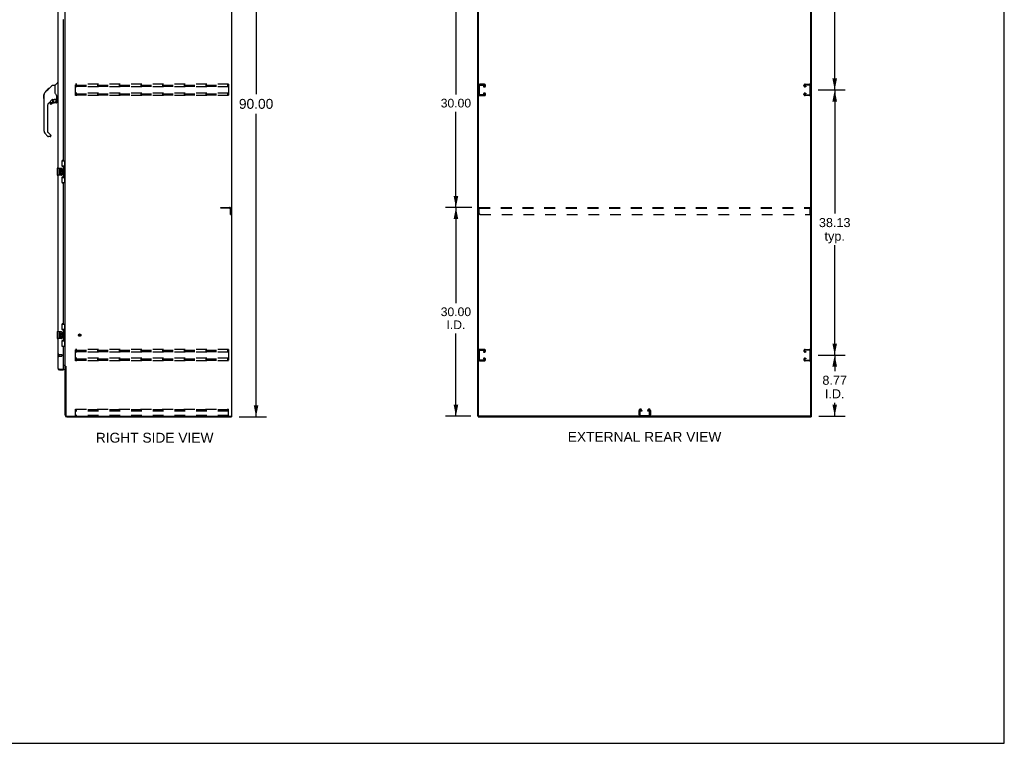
# Model space of a CAD drawing. Header units: inches. Extents: x 0 to 283, y 0 to 183.
# Tile 11 of 13: x 142 to 283, y 0 to 104. Entities that reach past the tile are written whole.
import ezdxf

# ---------------------------------------------------------------- set-up
doc = ezdxf.new("R2010")
doc.units = ezdxf.units.IN
doc.header["$LTSCALE"] = 15.583333
doc.header["$MEASUREMENT"] = 0
doc.linetypes.add('HIDDEN', pattern=[0.2, 0.1, -0.1])
doc.layers.get('0').update_dxf_attribs({"linetype": 'CONTINUOUS'})
for name, color, linetype in [('02___PRT_ALL_AXES', 7, 'CONTINUOUS'), ('DEFAULT_2', 8, 'HIDDEN'), ('DIMENSIONS', 7, 'CONTINUOUS')]:
    doc.layers.add(name, color=color, linetype=linetype)
doc.styles.get("Standard").update_dxf_attribs({"font": 'arial.ttf'})
doc.dimstyles.new('DIMSTYLE_1', dxfattribs={"dimtxt": 1.416667, "dimasz": 1.666667, "dimexe": 0.09, "dimexo": 0.07, "dimgap": 0.0425, "dimtad": 0, "dimtih": 1, "dimtoh": 1, "dimzin": 4, "dimdsep": 46, "dimtxsty": 'Standard', "dimblk": '_FILLED', "dimblk1": '_FILLED', "dimblk2": '_FILLED', "dimcen": 0.09, "dimazin": 1, "dimtfac": 1, "dimtdec": 3, "dimtofl": 0, "dimtmove": 0, "dimatfit": 3, "dimldrblk": '_FILLED', "dimfxl": 1, "dimtolj": 1, "dimtzin": 4, "dimarcsym": 0})
doc.dimstyles.new('DIMSTYLE_3', dxfattribs={"dimtxt": 1.3, "dimasz": 1.666667, "dimexe": 0.09, "dimexo": 0.07, "dimgap": 0.039, "dimtad": 0, "dimtih": 1, "dimtoh": 1, "dimzin": 4, "dimdsep": 46, "dimtxsty": 'Standard', "dimblk": '_FILLED', "dimblk1": '_FILLED', "dimblk2": '_FILLED', "dimcen": 0.09, "dimazin": 1, "dimtfac": 1, "dimtdec": 3, "dimtofl": 0, "dimtmove": 0, "dimatfit": 3, "dimldrblk": '_FILLED', "dimfxl": 1, "dimtolj": 1, "dimtzin": 4, "dimarcsym": 0})
doc.dimstyles.new('DIMSTYLE_4', dxfattribs={"dimtxt": 1.25, "dimasz": 1.666667, "dimexe": 0.09, "dimexo": 0.07, "dimgap": 0.0375, "dimtad": 0, "dimtih": 1, "dimtoh": 1, "dimzin": 4, "dimdsep": 46, "dimtxsty": 'Standard', "dimblk": '_FILLED', "dimblk1": '_FILLED', "dimblk2": '_FILLED', "dimcen": 0.09, "dimazin": 1, "dimtfac": 1, "dimtdec": 3, "dimtofl": 0, "dimtmove": 0, "dimatfit": 3, "dimldrblk": '_FILLED', "dimfxl": 1, "dimtolj": 1, "dimtzin": 4, "dimarcsym": 0})

# ---------------------------------------------------------------- blocks, each defined once
blk = doc.blocks.new('_FILLED')
at = {"color": 0, "linetype": 'ByBlock'}
blk.add_solid([(0, 0), (-1, 0.2), (-1, -0.2)], dxfattribs=at)
blk = doc.blocks.new('*D2')
at = {"layer": 'DIMENSIONS', "color": 2, "linetype": 'Continuous'}
for p, q in [((173.25, 136.94), (177.18, 136.94)), ((175.68, 136.94), (175.68, 93.35)), ((175.68, 46.94), (175.68, 90.52)), ((173.25, 46.94), (177.18, 46.94))]:
    blk.add_line(p, q, dxfattribs=at)
at = {"layer": 'DIMENSIONS', "color": 2, "linetype": 'Continuous', "xscale": 1.6666666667, "yscale": 1.6666666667, "zscale": 1.6666666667}
for p, rotation in [((175.68, 136.94), 90), ((175.68, 46.94), 270)]:
    blk.add_blockref('_FILLED', p, dxfattribs=dict(at, rotation=rotation))
at = {"layer": 'DIMENSIONS', "color": 2, "linetype": 'Continuous', "insert": (175.68, 92.65), "char_height": 1.417, "width": 4.9504, "attachment_point": 2, "line_spacing_factor": 0.9}
blk.add_mtext('90.00', dxfattribs=at)
blk = doc.blocks.new('*D4')
at = {"layer": 'DIMENSIONS', "color": 2, "linetype": 'Continuous'}
for p, q in [((256.56, 55.81), (260.43, 55.81)), ((258.93, 55.81), (258.93, 53.5)), ((258.93, 47.04), (258.93, 48.95)), ((256.65, 47.04), (260.43, 47.04))]:
    blk.add_line(p, q, dxfattribs=at)
at = {"layer": 'DIMENSIONS', "color": 2, "linetype": 'Continuous', "xscale": 1.6666666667, "yscale": 1.6666666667, "zscale": 1.6666666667}
for p, rotation in [((258.93, 55.81), 90), ((258.93, 47.04), 270)]:
    blk.add_blockref('_FILLED', p, dxfattribs=dict(at, rotation=rotation))
at = {"layer": 'DIMENSIONS', "color": 2, "linetype": 'Continuous', "insert": (258.93, 52.85), "char_height": 1.3, "width": 3.5327, "attachment_point": 2, "line_spacing_factor": 0.9}
blk.add_mtext('8.77\\PI.D.', dxfattribs=at)
blk = doc.blocks.new('*D5')
at = {"layer": 'DIMENSIONS', "color": 2, "linetype": 'Continuous'}
for p, q in [((256.56, 93.94), (260.43, 93.94)), ((258.93, 93.94), (258.93, 76.17)), ((258.93, 55.81), (258.93, 71.62)), ((256.56, 55.81), (260.43, 55.81))]:
    blk.add_line(p, q, dxfattribs=at)
at = {"layer": 'DIMENSIONS', "color": 2, "linetype": 'Continuous', "xscale": 1.6666666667, "yscale": 1.6666666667, "zscale": 1.6666666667}
for p, rotation in [((258.93, 93.94), 90), ((258.93, 55.81), 270)]:
    blk.add_blockref('_FILLED', p, dxfattribs=dict(at, rotation=rotation))
at = {"layer": 'DIMENSIONS', "color": 2, "linetype": 'Continuous', "insert": (258.93, 75.52), "char_height": 1.3, "width": 4.5428, "attachment_point": 2, "line_spacing_factor": 0.9}
blk.add_mtext('38.13\\Ptyp.', dxfattribs=at)
blk = doc.blocks.new('*D6')
at = {"layer": 'DIMENSIONS', "color": 2, "linetype": 'Continuous'}
for p, q in [((256.56, 132.06), (260.43, 132.06)), ((258.93, 132.06), (258.93, 114.3)), ((258.93, 93.94), (258.93, 109.75)), ((256.56, 93.94), (260.43, 93.94))]:
    blk.add_line(p, q, dxfattribs=at)
at = {"layer": 'DIMENSIONS', "color": 2, "linetype": 'Continuous', "xscale": 1.6666666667, "yscale": 1.6666666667, "zscale": 1.6666666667}
for p, rotation in [((258.93, 132.06), 90), ((258.93, 93.94), 270)]:
    blk.add_blockref('_FILLED', p, dxfattribs=dict(at, rotation=rotation))
at = {"layer": 'DIMENSIONS', "color": 2, "linetype": 'Continuous', "insert": (258.93, 113.65), "char_height": 1.3, "width": 4.5428, "attachment_point": 2, "line_spacing_factor": 0.9}
blk.add_mtext('38.13\\Ptyp.', dxfattribs=at)
blk = doc.blocks.new('*D8')
at = {"layer": 'DIMENSIONS', "color": 2, "linetype": 'Continuous'}
for p, q in [((206.74, 77.04), (202.93, 77.04)), ((204.43, 77.04), (204.43, 63.29)), ((204.43, 47.04), (204.43, 58.92)), ((206.6, 47.04), (202.93, 47.04))]:
    blk.add_line(p, q, dxfattribs=at)
at = {"layer": 'DIMENSIONS', "color": 2, "linetype": 'Continuous', "xscale": 1.6666666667, "yscale": 1.6666666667, "zscale": 1.6666666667}
for p, rotation in [((204.43, 77.04), 90), ((204.43, 47.04), 270)]:
    blk.add_blockref('_FILLED', p, dxfattribs=dict(at, rotation=rotation))
at = {"layer": 'DIMENSIONS', "color": 2, "linetype": 'Continuous', "insert": (204.43, 62.67), "char_height": 1.25, "width": 4.368, "attachment_point": 2, "line_spacing_factor": 0.9}
blk.add_mtext('30.00\\PI.D.', dxfattribs=at)
blk = doc.blocks.new('*D9')
at = {"layer": 'DIMENSIONS', "color": 2, "linetype": 'Continuous'}
for p, q in [((206.74, 107.04), (202.93, 107.04)), ((204.43, 107.04), (204.43, 93.29)), ((204.43, 77.04), (204.43, 90.79)), ((206.74, 77.04), (202.93, 77.04))]:
    blk.add_line(p, q, dxfattribs=at)
at = {"layer": 'DIMENSIONS', "color": 2, "linetype": 'Continuous', "xscale": 1.6666666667, "yscale": 1.6666666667, "zscale": 1.6666666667}
for p, rotation in [((204.43, 107.04), 90), ((204.43, 77.04), 270)]:
    blk.add_blockref('_FILLED', p, dxfattribs=dict(at, rotation=rotation))
at = {"layer": 'DIMENSIONS', "color": 2, "linetype": 'Continuous', "insert": (204.43, 92.67), "char_height": 1.25, "width": 4.368, "attachment_point": 2, "line_spacing_factor": 0.9}
blk.add_mtext('30.00', dxfattribs=at)

msp = doc.modelspace()

# ---------------------------------------------------------------- linework, layer by layer
at = {"color": 7, "linetype": 'Continuous'}
for p, q in [((283.333, 0), (283.333, 183.333)), ((172.194, 47.041), (172.194, 136.833)), ((207.702, 47.104), (207.702, 136.833)), ((255.494, 47.041), (255.494, 136.771)), ((146.748, 94.632), (147.045, 94.93)), ((147.136, 94.941), (147.073, 94.941)), ((145.282, 93.56), (145.56, 93.838)), ((145.388, 93.733), (145.391, 93.736)), ((145.388, 93.733), (145.455, 93.733)), ((145.391, 93.736), (145.458, 93.736)), ((145.392, 93.737), (145.802, 94.147)), ((145.459, 93.737), (145.392, 93.737)), ((145.54, 93.818), (145.473, 93.818)), ((145.56, 93.838), (145.693, 93.971)), ((145.627, 93.905), (145.56, 93.905)), ((145.587, 93.865), (145.56, 93.838)), ((145.621, 93.899), (145.587, 93.865)), ((145.665, 93.943), (145.621, 93.899)), ((145.709, 93.987), (145.642, 93.987)), ((145.701, 93.979), (145.665, 93.943)), ((145.701, 93.979), (146.325, 94.603)), ((145.785, 94.063), (145.718, 94.063)), ((145.802, 94.147), (145.804, 94.149)), ((145.869, 94.147), (145.802, 94.147)), ((145.802, 94.147), (145.869, 94.147)), ((145.804, 94.149), (145.871, 94.149)), ((146.381, 94.626), (146.742, 94.626)), ((146.742, 94.626), (146.742, 93.522)), ((146.762, 93.529), (146.742, 93.584)), ((146.791, 93.462), (146.762, 93.529)), ((145.155, 92.699), (145.155, 93.286)), ((145.167, 87.998), (145.167, 93.282)), ((146.353, 92.564), (145.852, 92.063)), ((146.151, 92.144), (146.304, 92.144)), ((146.312, 92.148), (146.384, 92.219)), ((146.388, 92.554), (146.388, 92.228)), ((146.43, 92.559), (146.518, 92.559)), ((146.695, 92.601), (146.703, 92.601)), ((146.703, 92.601), (146.998, 92.601)), ((146.88, 92.601), (146.96, 92.521)), ((146.952, 92.514), (146.946, 92.507)), ((146.998, 92.382), (147.017, 92.382)), ((147.017, 92.599), (147.017, 93.006)), ((147.017, 92.144), (147.017, 92.382)), ((147.057, 92.559), (147.136, 92.559)), ((145.679, 91.645), (145.679, 87.912)), ((146.073, 92.065), (146.073, 91.946)), ((146.939, 92.065), (146.703, 92.065)), ((145.702, 87.857), (146.137, 87.421)), ((145.735, 87.267), (145.282, 87.72)), ((146.073, 87.244), (145.79, 87.244)), ((146.151, 87.388), (146.151, 87.323)), ((147.753, 83.762), (148.194, 83.762)), ((147.79, 82.982), (147.79, 83.762)), ((148.155, 82.737), (148.155, 83.762)), ((147.076, 82.672), (147.076, 81.702)), ((147.091, 82.687), (147.631, 82.687)), ((147.73, 82.587), (147.73, 81.787)), ((147.79, 83.027), (148.017, 83.027)), ((148.017, 81.347), (148.017, 83.027)), ((148.054, 82.788), (148.054, 82.768)), ((148.054, 82.737), (148.054, 81.637)), ((148.176, 82.737), (148.054, 82.737)), ((148.176, 81.637), (148.176, 82.737)), ((147.631, 81.687), (147.091, 81.687)), ((147.79, 80.612), (147.79, 81.392)), ((147.79, 81.347), (148.017, 81.347)), ((148.176, 81.637), (148.054, 81.637)), ((148.054, 81.607), (148.054, 81.587)), ((148.155, 80.612), (148.155, 81.637)), ((147.753, 80.612), (148.194, 80.612)), ((147.753, 60.262), (148.194, 60.262)), ((147.79, 59.482), (147.79, 60.262)), ((147.79, 59.527), (148.017, 59.527)), ((148.017, 57.847), (148.017, 59.527)), ((148.155, 59.237), (148.155, 60.262)), ((147.076, 59.172), (147.076, 58.202)), ((147.091, 59.187), (147.631, 59.187)), ((147.631, 58.187), (147.091, 58.187)), ((147.73, 59.087), (147.73, 58.287)), ((148.054, 59.288), (148.054, 59.268)), ((148.176, 59.237), (148.054, 59.237)), ((148.054, 59.237), (148.054, 58.137)), ((148.176, 58.137), (148.054, 58.137)), ((148.054, 58.107), (148.054, 58.087)), ((148.155, 57.112), (148.155, 58.137)), ((148.176, 58.137), (148.176, 59.237)), ((147.753, 57.112), (148.194, 57.112)), ((147.79, 57.112), (147.79, 57.892)), ((147.79, 57.847), (148.017, 57.847)), ((148.298, 54.178), (148.194, 54.178)), ((147.382, 53.687), (147.382, 53.791)), ((147.97, 53.791), (147.99, 53.791)), ((147.99, 53.791), (147.99, 53.687)), ((172.079, 47.041), (172.194, 47.041)), ((172.142, 47.041), (172.142, 46.937)), ((207.598, 47.041), (207.713, 47.041)), ((207.65, 47.041), (207.65, 46.937)), ((255.432, 47.041), (207.765, 47.041)), ((255.484, 47.041), (255.598, 47.041)), ((255.546, 47.041), (255.546, 46.937)), ((0, 0), (283.333, 0))]:
    msp.add_line(p, q, dxfattribs=at)
at = {"color": 3, "linetype": 'Continuous'}
for p, q in [((172.142, 136.771), (172.142, 47.104)), ((207.598, 47.041), (207.598, 136.833)), ((255.598, 47.041), (255.598, 136.833)), ((148.194, 54.23), (148.194, 133.645)), ((147.136, 105.187), (147.136, 82.687)), ((147.87, 104.04), (147.93, 104.04)), ((147.99, 83.895), (147.99, 103.98)), ((147.74, 83.705), (147.74, 83.085)), ((147.93, 83.835), (147.87, 83.835)), ((147.87, 82.955), (147.93, 82.955)), ((147.99, 81.48), (147.99, 82.895)), ((147.136, 81.687), (147.136, 59.187)), ((147.74, 81.29), (147.74, 80.67)), ((147.93, 81.42), (147.87, 81.42)), ((147.87, 80.54), (147.93, 80.54)), ((147.99, 60.395), (147.99, 80.48)), ((147.74, 60.205), (147.74, 59.585)), ((147.93, 60.335), (147.87, 60.335)), ((147.136, 58.187), (147.136, 53.934)), ((147.87, 59.455), (147.93, 59.455)), ((147.99, 57.98), (147.99, 59.395)), ((147.74, 57.79), (147.74, 57.17)), ((147.93, 57.92), (147.87, 57.92)), ((147.87, 57.04), (147.93, 57.04)), ((147.99, 53.811), (147.99, 56.98)), ((147.99, 54.385), (148.194, 54.385)), ((148.051, 54.333), (147.99, 54.333)), ((148.194, 54.23), (148.268, 54.23)), ((148.194, 47.184), (148.194, 54.191)), ((148.284, 54.211), (148.286, 54.207)), ((148.298, 54.189), (148.298, 47.145)), ((147.382, 53.791), (147.97, 53.791)), ((147.382, 53.687), (147.99, 53.687)), ((148.402, 47.041), (172.079, 47.041)), ((148.44, 46.937), (172.142, 46.937)), ((207.65, 46.937), (255.546, 46.937))]:
    msp.add_line(p, q, dxfattribs=at)
at = {"color": 7, "linetype": 'Continuous'}
for points in [[(145.282, 93.56), (145.263, 93.539), (145.238, 93.506), (145.215, 93.471), (145.197, 93.433), (145.183, 93.394), (145.174, 93.353), (145.168, 93.312), (145.167, 93.282)], [(146.325, 94.603), (146.333, 94.61), (146.341, 94.616), (146.351, 94.62), (146.36, 94.624), (146.37, 94.626), (146.381, 94.626)], [(146.518, 92.559), (146.526, 92.56), (146.534, 92.562), (146.544, 92.565), (146.556, 92.569), (146.569, 92.574), (146.584, 92.579), (146.601, 92.584), (146.618, 92.589), (146.637, 92.594), (146.657, 92.597), (146.676, 92.6), (146.695, 92.601)], [(146.964, 93.176), (146.916, 93.247), (146.867, 93.323), (146.826, 93.394), (146.791, 93.462)], [(146.997, 92.382), (146.997, 92.396), (146.995, 92.409), (146.993, 92.423), (146.989, 92.436), (146.984, 92.449), (146.978, 92.462), (146.971, 92.474), (146.964, 92.486), (146.955, 92.497), (146.946, 92.507)], [(146.96, 92.521), (146.96, 92.521), (146.959, 92.52), (146.958, 92.519), (146.957, 92.518), (146.956, 92.517), (146.952, 92.514)], [(147.017, 93.006), (147.017, 93.029), (147.012, 93.064), (147.003, 93.098), (146.991, 93.13), (146.975, 93.159), (146.964, 93.176)], [(147.724, 82.623), (147.726, 82.618), (147.727, 82.612), (147.729, 82.606), (147.73, 82.6), (147.73, 82.594), (147.73, 82.587)], [(147.981, 82.926), (147.983, 82.93), (147.988, 82.938), (147.993, 82.946), (147.997, 82.953), (148.001, 82.96), (148.005, 82.967), (148.008, 82.973), (148.01, 82.978), (148.012, 82.983), (148.014, 82.988), (148.015, 82.992), (148.016, 82.996), (148.016, 83), (148.017, 83.004)], [(147.73, 81.787), (147.73, 81.781), (147.73, 81.775), (147.729, 81.769), (147.727, 81.763), (147.726, 81.757), (147.724, 81.751)], [(148.017, 81.371), (148.016, 81.374), (148.016, 81.378), (148.015, 81.382), (148.014, 81.386), (148.012, 81.391), (148.01, 81.396), (148.008, 81.402), (148.005, 81.408), (148.001, 81.414), (147.997, 81.421), (147.993, 81.428), (147.988, 81.436), (147.983, 81.445), (147.981, 81.448)], [(147.981, 59.426), (147.983, 59.43), (147.988, 59.438), (147.993, 59.446), (147.997, 59.453), (148.001, 59.46), (148.005, 59.467), (148.008, 59.473), (148.01, 59.478), (148.012, 59.483), (148.014, 59.488), (148.015, 59.492), (148.016, 59.496), (148.016, 59.5), (148.017, 59.504)], [(147.724, 59.123), (147.726, 59.118), (147.727, 59.112), (147.729, 59.106), (147.73, 59.1), (147.73, 59.094), (147.73, 59.087)], [(147.73, 58.287), (147.73, 58.281), (147.73, 58.275), (147.729, 58.269), (147.727, 58.263), (147.726, 58.257), (147.724, 58.251)], [(148.017, 57.871), (148.016, 57.874), (148.016, 57.878), (148.015, 57.882), (148.014, 57.886), (148.012, 57.891), (148.01, 57.896), (148.008, 57.902), (148.005, 57.908), (148.001, 57.914), (147.997, 57.921), (147.993, 57.928), (147.988, 57.936), (147.983, 57.945), (147.981, 57.948)]]:
    msp.add_lwpolyline(points, dxfattribs=at)
at = {"color": 3, "linetype": 'Continuous'}
for points in [[(147.136, 53.934), (147.136, 53.928), (147.138, 53.922), (147.14, 53.916), (147.144, 53.91), (147.149, 53.904), (147.154, 53.898), (147.161, 53.892), (147.169, 53.886), (147.177, 53.88), (147.186, 53.874), (147.197, 53.868), (147.208, 53.863), (147.22, 53.857), (147.232, 53.851), (147.245, 53.845), (147.259, 53.839), (147.273, 53.833), (147.288, 53.827)], [(148.268, 54.23), (148.27, 54.228), (148.272, 54.227), (148.274, 54.225), (148.275, 54.224), (148.277, 54.222), (148.278, 54.221), (148.279, 54.219), (148.28, 54.218), (148.281, 54.216), (148.282, 54.215), (148.283, 54.214), (148.283, 54.212), (148.284, 54.211)], [(148.286, 54.207), (148.287, 54.205), (148.288, 54.204), (148.289, 54.202), (148.29, 54.2), (148.291, 54.199), (148.292, 54.197), (148.293, 54.195), (148.295, 54.193), (148.296, 54.191), (148.298, 54.189)], [(147.288, 53.827), (147.303, 53.821), (147.318, 53.815), (147.334, 53.809), (147.35, 53.803), (147.382, 53.791)]]:
    msp.add_lwpolyline(points, dxfattribs=at)
at = {"color": 7, "linetype": 'Continuous'}
msp.add_circle((146.703, 92.361), 0.217, dxfattribs=at)
at = {"color": 3, "linetype": 'Continuous'}
for centre, radius, start, end in [((147.93, 103.98), 0.06, 0, 90), ((147.87, 83.705), 0.13, 90, 180), ((147.93, 83.895), 0.06, 270, 360), ((147.87, 83.085), 0.13, 180, 270), ((147.93, 82.895), 0.06, 0, 90), ((147.87, 81.29), 0.13, 90, 180), ((147.93, 81.48), 0.06, 270, 360), ((147.87, 80.67), 0.13, 180, 270), ((147.93, 80.48), 0.06, 0, 90), ((147.87, 60.205), 0.13, 90, 180), ((147.87, 59.585), 0.13, 180, 270), ((147.93, 60.395), 0.06, 270, 360), ((147.93, 59.395), 0.06, 0, 90), ((147.87, 57.79), 0.13, 90, 180), ((147.87, 57.17), 0.13, 180, 270), ((147.93, 57.98), 0.06, 270, 360), ((147.93, 56.98), 0.06, 0, 90), ((147.382, 53.934), 0.246, 180, 270), ((148.051, 54.191), 0.142, 0, 90), ((147.97, 53.811), 0.02, 270, 360), ((148.44, 47.184), 0.246, 180, 270), ((148.402, 47.145), 0.104, 180, 270), ((172.079, 47.104), 0.0625, 270, 360)]:
    msp.add_arc(centre, radius, start, end, dxfattribs=at)
at = {"color": 7, "linetype": 'Continuous'}
for centre, radius, start, end in [((147.073, 94.902), 0.0394, 90, 135), ((146.762, 94.618), 0.0197, 135, 180), ((145.175, 93.286), 0.0197, 110.96309, 180), ((145.175, 92.699), 0.0197, 180, 246.39296), ((146.151, 92.065), 0.0787, 90, 180), ((146.304, 92.156), 0.0118, 270, 315), ((146.43, 92.362), 0.197, 90, 127.44051), ((146.376, 92.228), 0.0118, 315, 360), ((146.939, 92.144), 0.0787, 270, 360), ((146.821, 92.382), 0.197, 0, 45), ((146.998, 92.62), 0.0197, 270, 360), ((147.057, 92.599), 0.0394, 180, 270), ((146.269, 91.645), 0.591, 135, 180), ((146.151, 91.946), 0.0787, 180, 309.5212), ((146.703, 91.278), 0.787, 90, 129.5212), ((145.561, 87.998), 0.394, 180, 225), ((145.758, 87.912), 0.0787, 180, 225), ((145.79, 87.323), 0.0787, 225, 270), ((146.073, 87.323), 0.0787, 270, 360), ((146.104, 87.388), 0.0472, 0, 45), ((147.091, 82.672), 0.015, 90, 180), ((147.631, 82.587), 0.1, 21.20502, 90), ((147.091, 81.702), 0.015, 180, 270), ((147.631, 81.787), 0.1, 270, 338.79459), ((147.091, 59.172), 0.015, 90, 180), ((147.091, 58.202), 0.015, 180, 270), ((147.631, 59.087), 0.1, 21.20502, 90), ((147.631, 58.287), 0.1, 270, 338.79459), ((147.382, 53.934), 0.142, 228.66059, 270), ((147.3, 54.077), 0.26, 270, 272.59328), ((207.765, 47.104), 0.0625, 180, 270), ((255.432, 47.104), 0.0625, 270, 360)]:
    msp.add_arc(centre, radius, start, end, dxfattribs=at)
for centre, start_param, end_param in [((147.949, 82.778), -1.5140098, -0.699287), ((147.949, 82.778), -2.4423057, -1.6275828), ((147.949, 81.597), -1.5140098, -0.699287), ((147.949, 81.597), -2.4423057, -1.6275828), ((147.949, 59.278), -1.5140098, -0.699287), ((147.949, 59.278), -2.4423057, -1.6275828), ((147.949, 58.097), -1.5140098, -0.699287), ((147.949, 58.097), -2.4423057, -1.6275828)]:
    msp.add_ellipse(centre, major_axis=(0, 0.18), ratio=0.5794935, start_param=start_param, end_param=end_param, dxfattribs=at)
at = {"layer": '02___PRT_ALL_AXES', "color": 7, "linetype": 'Continuous'}
for p, q in [((147.279, 82.533), (147.279, 82.303)), ((147.341, 82.533), (147.279, 82.533)), ((147.279, 82.303), (147.54, 82.303)), ((147.349, 82.267), (147.292, 82.292)), ((147.341, 82.366), (147.341, 82.533)), ((147.404, 82.366), (147.341, 82.366)), ((147.404, 82.502), (147.404, 82.366)), ((147.465, 82.502), (147.404, 82.502)), ((147.465, 82.366), (147.465, 82.502)), ((147.53, 82.366), (147.465, 82.366)), ((147.54, 82.303), (147.513, 82.284)), ((147.53, 82.533), (147.53, 82.366)), ((147.593, 82.533), (147.53, 82.533)), ((147.575, 82.303), (147.593, 82.303)), ((147.593, 82.303), (147.593, 82.533)), ((147.279, 82.072), (147.279, 81.936)), ((147.341, 82.072), (147.279, 82.072)), ((147.341, 81.936), (147.341, 82.072)), ((147.404, 81.978), (147.404, 81.936)), ((147.465, 81.915), (147.465, 81.984)), ((147.53, 81.978), (147.53, 81.841)), ((147.53, 81.841), (147.593, 81.841)), ((147.593, 81.841), (147.593, 81.978)), ((147.341, 59.033), (147.279, 59.033)), ((147.279, 59.033), (147.279, 58.803)), ((147.279, 58.803), (147.54, 58.803)), ((147.341, 58.572), (147.279, 58.572)), ((147.279, 58.572), (147.279, 58.436)), ((147.349, 58.767), (147.292, 58.792)), ((147.341, 58.866), (147.341, 59.033)), ((147.404, 58.866), (147.341, 58.866)), ((147.341, 58.436), (147.341, 58.572)), ((147.465, 59.002), (147.404, 59.002)), ((147.404, 59.002), (147.404, 58.866)), ((147.404, 58.478), (147.404, 58.436)), ((147.465, 58.866), (147.465, 59.002)), ((147.53, 58.866), (147.465, 58.866)), ((147.465, 58.415), (147.465, 58.484)), ((147.54, 58.803), (147.513, 58.784)), ((147.593, 59.033), (147.53, 59.033)), ((147.53, 59.033), (147.53, 58.866)), ((147.53, 58.478), (147.53, 58.341)), ((147.53, 58.341), (147.593, 58.341)), ((147.575, 58.803), (147.593, 58.803)), ((147.593, 58.803), (147.593, 59.033)), ((147.593, 58.341), (147.593, 58.478))]:
    msp.add_line(p, q, dxfattribs=at)
at = {"layer": '02___PRT_ALL_AXES', "color": 8, "linetype": 'HIDDEN'}
for p, q in [((147.283, 55.915), (147.73, 55.915)), ((147.283, 55.915), (147.283, 55.667)), ((147.283, 55.667), (147.73, 55.667))]:
    msp.add_line(p, q, dxfattribs=at)
msp.add_circle((150.298, 58.687), 0.124, dxfattribs=at)
at = {"layer": '02___PRT_ALL_AXES', "color": 7, "linetype": 'Continuous'}
for centre, radius, start, end in [((147.436, 82.229), 0.157, 156.59665, 341.87913), ((147.436, 82.229), 0.0943, 156.59665, 35.11217), ((147.436, 82.229), 0.157, 25.73705, 27.8532), ((147.439, 82.229), 0.154, 341.41988, 26.19629), ((147.373, 81.936), 0.0943, 180, 248.67039), ((147.373, 81.936), 0.0943, 248.69989, 347.43379), ((147.373, 81.936), 0.0314, 180, 0.04847), ((147.499, 81.978), 0.0943, 0, 180), ((147.499, 81.973), 0.0362, 83.42855, 161.76278), ((147.499, 81.978), 0.0314, 0, 81.22946), ((147.436, 58.729), 0.157, 156.59665, 341.87913), ((147.373, 58.436), 0.0943, 180, 248.67039), ((147.373, 58.436), 0.0943, 248.69989, 347.43379), ((147.436, 58.729), 0.0943, 156.59665, 35.11217), ((147.373, 58.436), 0.0314, 180, 0.04847), ((147.499, 58.478), 0.0943, 0, 180), ((147.499, 58.473), 0.0362, 83.42855, 161.76278), ((147.499, 58.478), 0.0314, 0, 81.22946), ((147.436, 58.729), 0.157, 25.73705, 27.8532), ((147.439, 58.729), 0.154, 341.41988, 26.19629)]:
    msp.add_arc(centre, radius, start, end, dxfattribs=at)
at = {"layer": 'DEFAULT_2', "color": 8, "linetype": 'HIDDEN'}
for p, q in [((149.715, 93.125), (149.715, 94.75)), ((171.715, 94.75), (149.715, 94.75)), ((149.715, 94.646), (171.715, 94.646)), ((149.715, 94.556), (171.715, 94.556)), ((149.715, 94.479), (171.715, 94.479)), ((171.715, 94.375), (149.715, 94.375)), ((171.715, 94.75), (171.715, 93.125)), ((207.806, 93.319), (207.806, 94.556)), ((208.522, 94.75), (207.882, 94.75)), ((207.896, 94.646), (208.508, 94.646)), ((208.421, 94.479), (208.421, 94.375)), ((208.508, 94.479), (208.421, 94.479)), ((208.421, 94.375), (208.522, 94.375)), ((208.702, 94.555), (208.702, 94.57)), ((254.494, 94.555), (254.494, 94.57)), ((254.674, 94.75), (255.314, 94.75)), ((254.775, 94.375), (254.674, 94.375)), ((255.3, 94.646), (254.688, 94.646)), ((254.688, 94.479), (254.775, 94.479)), ((254.775, 94.479), (254.775, 94.375)), ((255.39, 93.319), (255.39, 94.556)), ((171.715, 93.5), (149.715, 93.5)), ((149.715, 93.396), (171.715, 93.396)), ((149.715, 93.306), (171.715, 93.306)), ((149.715, 93.229), (171.715, 93.229)), ((171.715, 93.125), (149.715, 93.125)), ((207.882, 93.125), (208.522, 93.125)), ((208.508, 93.229), (207.896, 93.229)), ((208.421, 93.5), (208.421, 93.396)), ((208.522, 93.5), (208.421, 93.5)), ((208.421, 93.396), (208.508, 93.396)), ((208.702, 93.305), (208.702, 93.32)), ((254.494, 93.305), (254.494, 93.32)), ((254.674, 93.5), (254.775, 93.5)), ((255.314, 93.125), (254.674, 93.125)), ((254.775, 93.396), (254.688, 93.396)), ((254.688, 93.229), (255.3, 93.229)), ((254.775, 93.5), (254.775, 93.396)), ((170.59, 77.041), (171.843, 77.041)), ((170.59, 76.937), (170.59, 77.041)), ((171.843, 76.937), (170.59, 76.937)), ((171.986, 76.041), (171.986, 76.795)), ((172.09, 76.041), (172.09, 76.795)), ((207.786, 76.166), (207.786, 77.041)), ((207.786, 77.041), (255.411, 77.041)), ((207.786, 76.937), (255.411, 76.937)), ((255.411, 76.166), (255.411, 77.041)), ((171.986, 76.041), (172.09, 76.041)), ((207.911, 76.041), (255.286, 76.041)), ((147.24, 55.933), (147.24, 55.649)), ((147.283, 55.933), (147.283, 55.649)), ((147.74, 55.905), (147.74, 55.677)), ((171.715, 56.625), (149.715, 56.625)), ((149.715, 55), (149.715, 56.625)), ((149.715, 56.521), (171.715, 56.521)), ((149.715, 56.431), (171.715, 56.431)), ((149.715, 56.354), (171.715, 56.354)), ((171.715, 56.25), (149.715, 56.25)), ((171.715, 55.375), (149.715, 55.375)), ((149.715, 55.271), (171.715, 55.271)), ((171.715, 56.625), (171.715, 55)), ((207.806, 55.194), (207.806, 56.431)), ((208.522, 56.625), (207.882, 56.625)), ((207.896, 56.521), (208.508, 56.521)), ((208.508, 56.354), (208.421, 56.354)), ((208.421, 56.354), (208.421, 56.25)), ((208.421, 56.25), (208.522, 56.25)), ((208.522, 55.375), (208.421, 55.375)), ((208.421, 55.375), (208.421, 55.271)), ((208.421, 55.271), (208.508, 55.271)), ((208.702, 56.43), (208.702, 56.445)), ((254.494, 56.43), (254.494, 56.445)), ((254.674, 56.625), (255.314, 56.625)), ((254.775, 56.25), (254.674, 56.25)), ((254.674, 55.375), (254.775, 55.375)), ((255.3, 56.521), (254.688, 56.521)), ((254.688, 56.354), (254.775, 56.354)), ((254.775, 55.271), (254.688, 55.271)), ((254.775, 56.354), (254.775, 56.25)), ((254.775, 55.375), (254.775, 55.271)), ((255.39, 55.194), (255.39, 56.431)), ((149.715, 55.181), (171.715, 55.181)), ((149.715, 55.104), (171.715, 55.104)), ((171.715, 55), (149.715, 55)), ((207.882, 55), (208.522, 55)), ((208.508, 55.104), (207.896, 55.104)), ((208.702, 55.18), (208.702, 55.195)), ((254.494, 55.18), (254.494, 55.195)), ((255.314, 55), (254.674, 55)), ((254.688, 55.104), (255.3, 55.104)), ((149.715, 48.041), (171.715, 48.041)), ((149.715, 47.041), (149.715, 48.041)), ((171.715, 47.937), (149.715, 47.937)), ((171.715, 47.936), (149.715, 47.936)), ((171.715, 47.76), (149.715, 47.76)), ((171.715, 47.145), (149.715, 47.145)), ((171.715, 47.041), (171.715, 48.041)), ((230.786, 47.221), (230.786, 47.861)), ((230.89, 47.847), (230.89, 47.235)), ((230.966, 48.041), (230.981, 48.041)), ((230.98, 47.145), (232.217, 47.145)), ((231.057, 47.76), (231.057, 47.847)), ((231.161, 47.76), (231.057, 47.76)), ((231.161, 47.861), (231.161, 47.76)), ((232.036, 47.76), (232.036, 47.861)), ((232.14, 47.76), (232.036, 47.76)), ((232.14, 47.847), (232.14, 47.76)), ((232.216, 48.041), (232.231, 48.041)), ((232.307, 47.235), (232.307, 47.847)), ((232.411, 47.861), (232.411, 47.221))]:
    msp.add_line(p, q, dxfattribs=at)
for radius in [0.164, 0.124]:
    msp.add_circle((150.298, 58.687), radius, dxfattribs=at)
for centre, radius, start, end in [((207.882, 94.57), 0.18, 90, 180), ((207.896, 94.556), 0.09, 90, 180), ((208.508, 94.556), 0.09, 0, 90), ((208.508, 94.569), 0.09, 270, 351.78079), ((208.522, 94.57), 0.18, 0, 90), ((208.522, 94.555), 0.18, 270, 360), ((254.674, 94.57), 0.18, 90, 180), ((254.674, 94.555), 0.18, 180, 270), ((254.688, 94.556), 0.09, 90, 180), ((254.688, 94.569), 0.09, 188.21921, 270), ((255.3, 94.556), 0.09, 0, 90), ((255.314, 94.57), 0.18, 0, 90), ((207.882, 93.305), 0.18, 180, 270), ((207.896, 93.319), 0.09, 180, 270), ((208.508, 93.306), 0.09, 0, 90), ((208.508, 93.319), 0.09, 270, 351.78079), ((208.522, 93.32), 0.18, 0, 90), ((208.522, 93.305), 0.18, 270, 360), ((254.674, 93.32), 0.18, 90, 180), ((254.674, 93.305), 0.18, 180, 270), ((254.688, 93.306), 0.09, 90, 180), ((254.688, 93.319), 0.09, 188.21921, 270), ((255.3, 93.319), 0.09, 270, 360), ((255.314, 93.305), 0.18, 270, 360), ((171.843, 76.795), 0.246, 0, 90), ((171.843, 76.795), 0.142, 0, 90), ((207.911, 76.166), 0.125, 180, 270), ((255.286, 76.166), 0.125, 270, 360), ((147.261, 55.933), 0.0215, 0, 180), ((147.261, 55.649), 0.0215, 180, 360), ((147.73, 55.905), 0.01, 0, 90), ((147.73, 55.677), 0.01, 270, 360), ((207.882, 56.445), 0.18, 90, 180), ((207.896, 56.431), 0.09, 90, 180), ((208.508, 56.431), 0.09, 0, 90), ((208.508, 56.444), 0.09, 270, 351.78079), ((208.508, 55.181), 0.09, 0, 90), ((208.522, 56.445), 0.18, 0, 90), ((208.522, 56.43), 0.18, 270, 360), ((208.522, 55.195), 0.18, 0, 90), ((254.674, 56.445), 0.18, 90, 180), ((254.674, 56.43), 0.18, 180, 270), ((254.674, 55.195), 0.18, 90, 180), ((254.688, 56.431), 0.09, 90, 180), ((254.688, 55.181), 0.09, 90, 180), ((254.688, 56.444), 0.09, 188.21921, 270), ((255.3, 56.431), 0.09, 0, 90), ((255.314, 56.445), 0.18, 0, 90), ((207.882, 55.18), 0.18, 180, 270), ((207.896, 55.194), 0.09, 180, 270), ((208.508, 55.194), 0.09, 270, 351.78079), ((208.522, 55.18), 0.18, 270, 360), ((254.674, 55.18), 0.18, 180, 270), ((254.688, 55.194), 0.09, 188.21921, 270), ((255.3, 55.194), 0.09, 270, 360), ((255.314, 55.18), 0.18, 270, 360), ((230.966, 47.861), 0.18, 90, 180), ((230.966, 47.221), 0.18, 180, 270), ((230.98, 47.847), 0.09, 98.21921, 180), ((230.98, 47.235), 0.09, 180, 270), ((230.967, 47.847), 0.09, 0, 90), ((230.981, 47.861), 0.18, 0, 90), ((232.216, 47.861), 0.18, 90, 180), ((232.23, 47.847), 0.09, 98.21921, 180), ((232.217, 47.847), 0.09, 0, 90), ((232.217, 47.235), 0.09, 270, 360), ((232.231, 47.861), 0.18, 0, 90), ((232.231, 47.221), 0.18, 270, 360)]:
    msp.add_arc(centre, radius, start, end, dxfattribs=at)

# ---------------------------------------------------------------- texts
at = {"layer": 'DIMENSIONS', "color": 2, "linetype": 'Continuous', "char_height": 1.41667, "attachment_point": 2, "line_spacing_factor": 0.9}
for s, insert, width in [('RIGHT SIDE VIEW', (161.085, 44.647), 16.89467), ('EXTERNAL REAR VIEW', (231.571, 44.774), 22.05576)]:
    msp.add_mtext(s, dxfattribs=dict(at, insert=insert, width=width))

# ---------------------------------------------------------------- dimensions: what is measured, and where the dimension line sits
at = {"layer": 'DIMENSIONS', "color": 2, "linetype": 'Continuous'}
for base, p1, p2, dimstyle, picture, middle in [((175.679, 136.937), (173.176, 46.937), (173.176, 136.937), 'DIMSTYLE_1', '*D2', (175.673, 91.929)), ((204.431, 107.041), (206.814, 77.041), (206.814, 107.041), 'DIMSTYLE_4', '*D9', (204.428, 92.034))]:
    dim = msp.add_linear_dim(base=base, p1=p1, p2=p2, angle=90, dimstyle=dimstyle, dxfattribs=at)
    dim.commit()
    dim.dimension.update_dxf_attribs({"geometry": picture, "text_midpoint": middle, "dimtype": 160})
for base, p1, p2, text, dimstyle, picture, middle in [((258.925911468, 132.062266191), (256.486709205, 93.937266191), (256.486709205, 132.062266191), '<>\\Ptyp.', 'DIMSTYLE_3', '*D6', (258.925911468, 112.024766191)), ((258.925911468, 93.937266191), (256.486709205, 55.812266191), (256.486709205, 93.937266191), '<>\\Ptyp.', 'DIMSTYLE_3', '*D5', (258.925911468, 73.899766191)), ((204.431, 77.041), (206.668, 47.041), (206.814, 77.041), '<>\\PI.D.', 'DIMSTYLE_4', '*D8', (204.431, 61.104)), ((258.926, 55.812), (256.58, 47.041), (256.487, 55.812), '<>\\PI.D.', 'DIMSTYLE_3', '*D4', (258.926, 51.226))]:
    dim = msp.add_linear_dim(base=base, p1=p1, p2=p2, angle=90, text=text, dimstyle=dimstyle, dxfattribs=at)
    dim.commit()
    dim.dimension.update_dxf_attribs({"geometry": picture, "text_midpoint": middle, "dimtype": 160})

doc.saveas('drawing.dxf')
